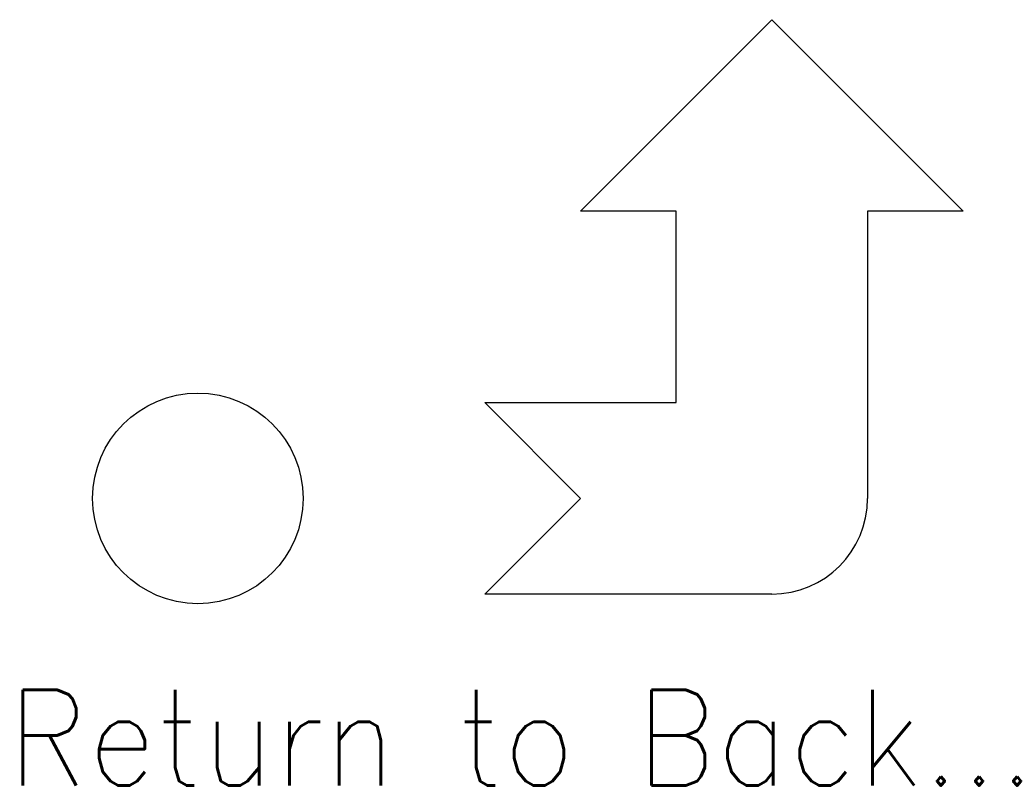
# Model space of a CAD drawing. Extents: x -0.93 to 4.21, y -2.01 to 2.
import ezdxf

# ---------------------------------------------------------------- set-up
doc = ezdxf.new("R2010")
doc.units = 0
doc.header["$LTSCALE"] = 0.35
doc.layers.get('0').update_dxf_attribs({"linetype": 'CONTINUOUS'})
doc.styles.get("Standard").update_dxf_attribs({"font": 'SIMPLEX.SHX'})

msp = doc.modelspace()

# ---------------------------------------------------------------- linework, layer by layer
at = {"color": 0}
for p, q in [((2, 1), (3, 2)), ((3, 2), (4, 1)), ((2.5, 1), (2, 1)), ((2.5, 0), (2.5, 1)), ((4, 1), (3.5, 1)), ((3.5, 1), (3.5, -0.5)), ((2, -0.5), (1.5, 0)), ((1.5, 0), (2.5, 0)), ((1.5, -1), (2, -0.5)), ((3, -1), (1.5, -1))]:
    msp.add_line(p, q, dxfattribs=at)
msp.add_circle((0, -0.5), 0.55, dxfattribs=at)
msp.add_arc((3, -0.5), 0.5, 270, 0, dxfattribs=at)

# ---------------------------------------------------------------- texts
msp.add_text('Return to Back...', height=0.5, dxfattribs=at).set_placement((-1, -2))

doc.saveas('drawing.dxf')
